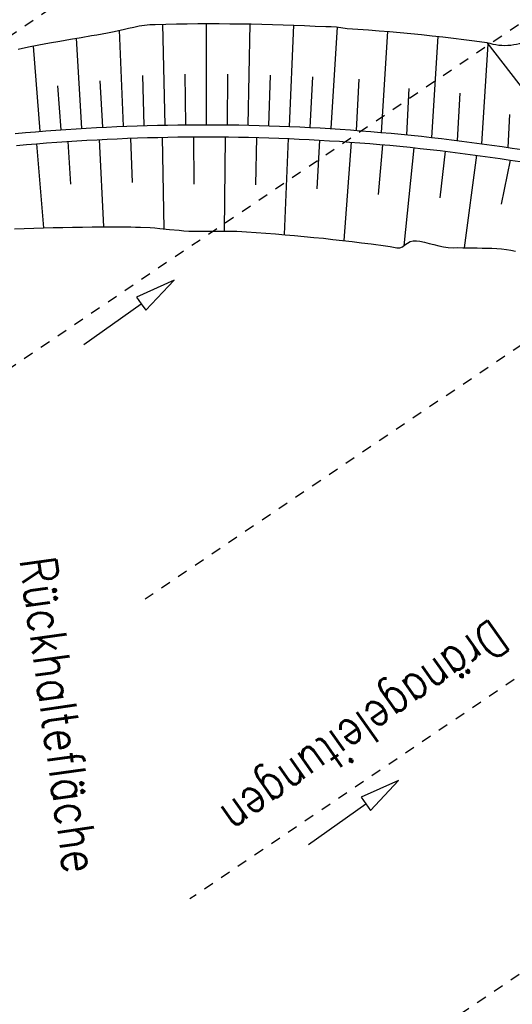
# Model space of a CAD drawing. Extents: x 446457 to 447032, y 444506 to 445688.
# Tile 62 of 83: x 446597 to 446621, y 445338 to 445387. Entities that reach past the tile are written whole.
import ezdxf

# ---------------------------------------------------------------- set-up
doc = ezdxf.new("R2010")
doc.units = 0
doc.header["$LTSCALE"] = 2
doc.header["$MEASUREMENT"] = 0
doc.linetypes.add('ACAD_ISO03W100', pattern=[0.5, 0.25, -0.25])
doc.linetypes.add('AUSGEZOGEN', pattern=[0])
for name, color, linetype in [('DB-RRB_41-205', 15, 'CONTINUOUS'), ('DB-vorhandene_Dränagen', 15, 'CONTINUOUS'), ('DB-Wegböschungen', 15, 'CONTINUOUS'), ('FBRTOP', 250, 'AUSGEZOGEN')]:
    doc.layers.add(name, color=color, linetype=linetype)
doc.styles.add('ROMANS', font='romans.shx', dxfattribs={"width": 0.8})

msp = doc.modelspace()

# ---------------------------------------------------------------- linework, layer by layer
at = {"layer": 'DB-RRB_41-205', "linetype": 'Continuous'}
for p, q in [((446603.312, 445386.931), (446603.576, 445386.94)), ((446603.576, 445386.94), (446604.104, 445386.953)), ((446604.068, 445381.96), (446603.967, 445386.95)), ((446604.104, 445386.953), (446604.632, 445386.963)), ((446604.632, 445386.963), (446605.16, 445386.971)), ((446605.16, 445386.971), (446605.688, 445386.976)), ((446605.688, 445386.976), (446606.216, 445386.978)), ((446606.123, 445381.979), (446606.123, 445386.977)), ((446606.216, 445386.978), (446606.744, 445386.977)), ((446606.744, 445386.977), (446607.272, 445386.974)), ((446607.272, 445386.974), (446607.8, 445386.968)), ((446607.8, 445386.968), (446608.328, 445386.96)), ((446608.183, 445381.956), (446608.275, 445386.96)), ((446608.328, 445386.96), (446608.856, 445386.948)), ((446608.856, 445386.948), (446609.384, 445386.934)), ((446609.384, 445386.934), (446609.911, 445386.918)), ((446600.696, 445386.425), (446600.956, 445386.469)), ((446600.956, 445386.469), (446601.218, 445386.521)), ((446601.218, 445386.521), (446601.478, 445386.577)), ((446601.478, 445386.577), (446602.001, 445386.69)), ((446602.014, 445381.899), (446601.818, 445386.651)), ((446602.001, 445386.69), (446602.263, 445386.744)), ((446602.263, 445386.744), (446602.525, 445386.8)), ((446602.525, 445386.8), (446602.786, 445386.86)), ((446602.786, 445386.86), (446603.049, 445386.908)), ((446603.049, 445386.908), (446603.312, 445386.931)), ((446609.911, 445386.918), (446610.439, 445386.898)), ((446610.232, 445381.891), (446610.436, 445386.898)), ((446610.439, 445386.898), (446610.967, 445386.876)), ((446610.967, 445386.876), (446611.494, 445386.851)), ((446611.494, 445386.851), (446612.022, 445386.832)), ((446612.022, 445386.832), (446612.286, 445386.827)), ((446612.28, 445381.784), (446612.596, 445386.822)), ((446612.286, 445386.827), (446612.551, 445386.823)), ((446612.551, 445386.823), (446613.087, 445386.743)), ((446613.087, 445386.743), (446613.603, 445386.707)), ((446613.603, 445386.707), (446614.128, 445386.668)), ((446614.128, 445386.668), (446614.654, 445386.626)), ((446614.654, 445386.626), (446615.18, 445386.581)), ((446614.773, 445381.598), (446615.087, 445386.589)), ((446615.18, 445386.581), (446615.706, 445386.534)), ((446615.706, 445386.534), (446616.232, 445386.484)), ((446616.232, 445386.484), (446616.757, 445386.432)), ((446597.834, 445385.922), (446598.352, 445386.019)), ((446598.352, 445386.019), (446598.872, 445386.114)), ((446598.872, 445386.114), (446599.392, 445386.207)), ((446599.392, 445386.207), (446599.913, 445386.297)), ((446599.952, 445381.796), (446599.687, 445386.258)), ((446599.913, 445386.297), (446600.434, 445386.384)), ((446600.434, 445386.384), (446600.696, 445386.425)), ((446616.757, 445386.432), (446617.282, 445386.377)), ((446617.262, 445381.349), (446617.576, 445386.345)), ((446617.282, 445386.377), (446617.807, 445386.319)), ((446617.807, 445386.319), (446618.332, 445386.259)), ((446618.332, 445386.259), (446618.856, 445386.196)), ((446618.856, 445386.196), (446619.38, 445386.131)), ((446619.38, 445386.131), (446619.994, 445386.051)), ((446619.748, 445381.038), (446620.058, 445385.967)), ((446619.994, 445386.051), (446625.966, 445378.254)), ((446596.799, 445385.72), (446597.316, 445385.822)), ((446597.316, 445385.822), (446597.834, 445385.922)), ((446597.896, 445381.651), (446597.556, 445385.868)), ((446600.985, 445381.853), (446600.868, 445384.144)), ((446603.043, 445381.935), (446602.965, 445384.408)), ((446605.093, 445381.975), (446605.07, 445384.472)), ((446607.153, 445381.973), (446607.176, 445384.474)), ((446609.208, 445381.929), (446609.282, 445384.432)), ((446611.256, 445381.843), (446611.386, 445384.347)), ((446613.543, 445381.697), (446613.674, 445384.233)), ((446598.924, 445381.729), (446598.772, 445383.899)), ((446616.026, 445381.48), (446616.144, 445383.764)), ((446618.544, 445381.196), (446618.665, 445383.539)), ((446621.038, 445380.852), (446621.122, 445382.49)), ((446596.663, 445381.543), (446597.164, 445381.589)), ((446597.164, 445381.589), (446597.665, 445381.632)), ((446597.665, 445381.632), (446598.166, 445381.673)), ((446598.166, 445381.673), (446598.668, 445381.711)), ((446598.668, 445381.711), (446599.17, 445381.746)), ((446599.17, 445381.746), (446599.672, 445381.779)), ((446599.672, 445381.779), (446600.174, 445381.81)), ((446600.174, 445381.81), (446600.676, 445381.837)), ((446600.676, 445381.837), (446601.178, 445381.863)), ((446601.178, 445381.863), (446601.681, 445381.886)), ((446601.681, 445381.886), (446602.183, 445381.906)), ((446602.183, 445381.906), (446602.686, 445381.924)), ((446602.686, 445381.924), (446603.189, 445381.94)), ((446603.189, 445381.94), (446603.692, 445381.953)), ((446603.692, 445381.953), (446604.195, 445381.963)), ((446604.195, 445381.963), (446604.698, 445381.971)), ((446604.698, 445381.971), (446605.201, 445381.976)), ((446605.201, 445381.976), (446605.703, 445381.979)), ((446605.703, 445381.979), (446606.206, 445381.979)), ((446606.206, 445381.979), (446606.709, 445381.977)), ((446606.709, 445381.977), (446607.212, 445381.972)), ((446607.212, 445381.972), (446607.715, 445381.965)), ((446607.715, 445381.965), (446608.218, 445381.955)), ((446608.218, 445381.955), (446608.721, 445381.943)), ((446608.721, 445381.943), (446609.224, 445381.928)), ((446609.224, 445381.928), (446609.727, 445381.911)), ((446609.727, 445381.911), (446610.229, 445381.891)), ((446610.229, 445381.891), (446610.732, 445381.869)), ((446610.732, 445381.869), (446611.234, 445381.844)), ((446611.234, 445381.844), (446611.736, 445381.817)), ((446611.736, 445381.817), (446612.239, 445381.787)), ((446612.239, 445381.787), (446612.74, 445381.755)), ((446612.74, 445381.755), (446613.244, 445381.72)), ((446613.244, 445381.72), (446613.744, 445381.682)), ((446613.744, 445381.682), (446614.245, 445381.642)), ((446614.245, 445381.642), (446614.746, 445381.6)), ((446614.746, 445381.6), (446615.248, 445381.555)), ((446598.213, 445381.074), (446598.712, 445381.112)), ((446598.712, 445381.112), (446599.211, 445381.147)), ((446599.211, 445381.147), (446599.71, 445381.18)), ((446599.258, 445381.151), (446599.398, 445379.031)), ((446599.71, 445381.18), (446600.209, 445381.211)), ((446600.209, 445381.211), (446600.708, 445381.238)), ((446600.708, 445381.238), (446601.207, 445381.264)), ((446600.815, 445381.244), (446601.027, 445376.925)), ((446601.207, 445381.264), (446601.707, 445381.286)), ((446601.707, 445381.286), (446602.206, 445381.307)), ((446602.206, 445381.307), (446602.706, 445381.325)), ((446602.367, 445381.312), (446602.444, 445379.116)), ((446602.706, 445381.325), (446603.206, 445381.34)), ((446603.206, 445381.34), (446603.706, 445381.353)), ((446603.706, 445381.353), (446604.205, 445381.363)), ((446603.921, 445381.357), (446604.015, 445376.829)), ((446604.205, 445381.363), (446604.705, 445381.371)), ((446604.705, 445381.371), (446605.205, 445381.376)), ((446605.205, 445381.376), (446605.705, 445381.379)), ((446605.475, 445381.378), (446605.491, 445379.045)), ((446605.705, 445381.379), (446606.205, 445381.379)), ((446606.205, 445381.379), (446606.705, 445381.377)), ((446606.705, 445381.377), (446607.205, 445381.372)), ((446607.036, 445381.374), (446606.993, 445376.713)), ((446607.205, 445381.372), (446607.705, 445381.365)), ((446607.705, 445381.365), (446608.205, 445381.356)), ((446608.205, 445381.356), (446608.705, 445381.343)), ((446608.596, 445381.346), (446608.537, 445379.001)), ((446608.705, 445381.343), (446609.205, 445381.329)), ((446609.205, 445381.329), (446609.705, 445381.311)), ((446609.705, 445381.311), (446610.204, 445381.292)), ((446610.155, 445381.294), (446609.96, 445376.543)), ((446610.204, 445381.292), (446610.704, 445381.27)), ((446610.704, 445381.27), (446611.203, 445381.245)), ((446611.203, 445381.245), (446611.702, 445381.218)), ((446611.714, 445381.217), (446611.577, 445378.812)), ((446611.702, 445381.218), (446612.201, 445381.188)), ((446612.201, 445381.188), (446612.7, 445381.156)), ((446612.7, 445381.156), (446613.199, 445381.121)), ((446613.272, 445381.116), (446612.918, 445376.248)), ((446613.199, 445381.121), (446613.698, 445381.084)), ((446615.248, 445381.555), (446615.748, 445381.508)), ((446615.748, 445381.508), (446616.249, 445381.458)), ((446616.249, 445381.458), (446616.749, 445381.406)), ((446616.749, 445381.406), (446617.249, 445381.351)), ((446617.249, 445381.351), (446617.749, 445381.293)), ((446617.749, 445381.293), (446618.248, 445381.233)), ((446618.248, 445381.233), (446618.747, 445381.171)), ((446618.747, 445381.171), (446619.246, 445381.106)), ((446619.246, 445381.106), (446619.744, 445381.039)), ((446596.719, 445380.946), (446597.217, 445380.991)), ((446597.217, 445380.991), (446597.715, 445381.034)), ((446597.703, 445381.033), (446598.052, 445376.875)), ((446597.715, 445381.034), (446598.213, 445381.074)), ((446613.698, 445381.084), (446614.196, 445381.044)), ((446614.196, 445381.044), (446614.694, 445381.002)), ((446614.828, 445380.99), (446614.61, 445378.528)), ((446614.694, 445381.002), (446615.192, 445380.958)), ((446615.192, 445380.958), (446615.69, 445380.911)), ((446615.69, 445380.911), (446616.188, 445380.861)), ((446616.382, 445380.841), (446615.878, 445375.991)), ((446616.188, 445380.861), (446616.685, 445380.809)), ((446616.685, 445380.809), (446617.182, 445380.754)), ((446617.182, 445380.754), (446617.679, 445380.697)), ((446617.934, 445380.667), (446617.657, 445378.358)), ((446617.679, 445380.697), (446618.175, 445380.638)), ((446618.175, 445380.638), (446618.671, 445380.576)), ((446619.744, 445381.039), (446620.243, 445380.969)), ((446620.243, 445380.969), (446620.74, 445380.896)), ((446620.74, 445380.896), (446621.238, 445380.821)), ((446621.238, 445380.821), (446621.734, 445380.744)), ((446618.671, 445380.576), (446619.167, 445380.511)), ((446619.481, 445380.469), (446618.859, 445375.896)), ((446619.167, 445380.511), (446619.663, 445380.444)), ((446619.663, 445380.444), (446620.158, 445380.375)), ((446620.158, 445380.375), (446620.653, 445380.303)), ((446620.653, 445380.303), (446621.147, 445380.228)), ((446621.136, 445380.23), (446620.69, 445378.05)), ((446621.147, 445380.228), (446621.641, 445380.152)), ((446596.623, 445376.821), (446597.102, 445376.841)), ((446597.102, 445376.841), (446597.582, 445376.86)), ((446597.582, 445376.86), (446598.061, 445376.876)), ((446598.061, 445376.876), (446598.541, 445376.89)), ((446598.541, 445376.89), (446599.02, 445376.901)), ((446599.02, 445376.901), (446599.5, 445376.911)), ((446599.5, 445376.911), (446599.979, 445376.918)), ((446599.979, 445376.918), (446600.458, 445376.923)), ((446600.458, 445376.923), (446600.937, 445376.925)), ((446600.937, 445376.925), (446601.416, 445376.926)), ((446601.416, 445376.926), (446601.895, 445376.924)), ((446601.895, 445376.924), (446602.374, 445376.92)), ((446602.374, 445376.92), (446602.613, 445376.918)), ((446602.613, 445376.918), (446602.852, 445376.914)), ((446602.852, 445376.914), (446603.331, 445376.89)), ((446603.331, 445376.89), (446603.57, 445376.871)), ((446603.57, 445376.871), (446603.81, 445376.848)), ((446603.81, 445376.848), (446604.288, 445376.803)), ((446604.288, 445376.803), (446604.766, 445376.756)), ((446604.766, 445376.756), (446605.004, 445376.731)), ((446605.004, 445376.731), (446605.243, 445376.714)), ((446605.243, 445376.714), (446605.481, 445376.712)), ((446605.481, 445376.712), (446605.72, 445376.717)), ((446605.72, 445376.717), (446605.958, 445376.718)), ((446605.958, 445376.718), (446606.197, 445376.717)), ((446606.197, 445376.717), (446606.673, 445376.716)), ((446606.673, 445376.716), (446607.15, 445376.712)), ((446607.15, 445376.712), (446607.388, 445376.71)), ((446607.388, 445376.71), (446607.627, 445376.706)), ((446607.627, 445376.706), (446607.865, 445376.695)), ((446607.865, 445376.695), (446608.103, 445376.681)), ((446608.103, 445376.681), (446608.579, 445376.649)), ((446608.579, 445376.649), (446609.055, 445376.615)), ((446609.055, 445376.615), (446609.53, 445376.578)), ((446609.53, 445376.578), (446610.005, 445376.539)), ((446610.005, 445376.539), (446610.48, 445376.498)), ((446610.48, 445376.498), (446610.954, 445376.454)), ((446610.954, 445376.454), (446611.428, 445376.408)), ((446611.428, 445376.408), (446611.902, 445376.36)), ((446611.902, 445376.36), (446612.376, 445376.309)), ((446612.376, 445376.309), (446612.849, 445376.256)), ((446612.849, 445376.256), (446613.322, 445376.201)), ((446616.191, 445376.2), (446616.345, 445376.236)), ((446616.345, 445376.236), (446616.508, 445376.235)), ((446616.508, 445376.235), (446616.672, 445376.212)), ((446613.322, 445376.201), (446613.794, 445376.143)), ((446613.794, 445376.143), (446614.266, 445376.083)), ((446614.266, 445376.083), (446614.502, 445376.051)), ((446614.502, 445376.051), (446614.738, 445376.021)), ((446614.738, 445376.021), (446614.972, 445375.996)), ((446614.972, 445375.996), (446615.209, 445375.956)), ((446615.209, 445375.956), (446615.37, 445375.915)), ((446615.37, 445375.915), (446615.529, 445375.884)), ((446615.529, 445375.884), (446615.68, 445375.89)), ((446615.68, 445375.89), (446615.81, 445375.945)), ((446615.81, 445375.945), (446615.934, 445376.033)), ((446615.934, 445376.033), (446616.059, 445376.126)), ((446616.059, 445376.126), (446616.191, 445376.2)), ((446616.672, 445376.212), (446616.909, 445376.162)), ((446616.909, 445376.162), (446617.14, 445376.106)), ((446617.14, 445376.106), (446617.372, 445376.051)), ((446617.372, 445376.051), (446617.607, 445375.996)), ((446617.607, 445375.996), (446617.84, 445375.943)), ((446617.84, 445375.943), (446618.076, 445375.906)), ((446618.076, 445375.906), (446618.315, 445375.897)), ((446618.315, 445375.897), (446618.555, 445375.899)), ((446618.555, 445375.899), (446618.796, 445375.897)), ((446618.796, 445375.897), (446619.036, 445375.892)), ((446619.036, 445375.892), (446619.516, 445375.883)), ((446619.516, 445375.883), (446619.757, 445375.877)), ((446619.757, 445375.877), (446619.997, 445375.873)), ((446619.997, 445375.873), (446620.238, 445375.87)), ((446620.238, 445375.87), (446620.479, 445375.862)), ((446620.479, 445375.862), (446620.717, 445375.841)), ((446620.717, 445375.841), (446620.954, 445375.81)), ((446620.954, 445375.81), (446621.18, 445375.775)), ((446621.18, 445375.775), (446621.403, 445375.732))]:
    msp.add_line(p, q, dxfattribs=at)
at = {"layer": 'DB-vorhandene_Dränagen', "linetype": 'ACAD_ISO03W100'}
for p, q in [((446624.894, 445405.601), (446590.361, 445382.273)), ((446627.351, 445390.83), (446592.472, 445367.269)), ((446629.17, 445376.135), (446603.09, 445358.518)), ((446631.291, 445361.254), (446605.302, 445343.698)), ((446630.703, 445346.11), (446593.061, 445320.682))]:
    msp.add_line(p, q, dxfattribs=at)
at = {"layer": 'DB-vorhandene_Dränagen', "linetype": 'Continuous'}
for p, q in [((446604.514, 445374.285), (446602.652, 445373.453)), ((446603.116, 445372.801), (446604.514, 445374.285)), ((446602.652, 445373.453), (446602.884, 445373.127)), ((446600.054, 445371.115), (446602.884, 445373.127)), ((446602.884, 445373.127), (446603.116, 445372.801)), ((446615.626, 445349.554), (446613.764, 445348.721)), ((446614.227, 445348.069), (446615.626, 445349.554)), ((446613.764, 445348.721), (446613.996, 445348.395)), ((446611.166, 445346.383), (446613.996, 445348.395)), ((446613.996, 445348.395), (446614.227, 445348.069))]:
    msp.add_line(p, q, dxfattribs=at)
at = {"layer": 'DB-Wegböschungen', "linetype": 'Continuous'}
msp.add_ellipse((446620.877, 445388.587), major_axis=(2.66, 0.375), ratio=1, start_param=4.236834, end_param=6.014454, dxfattribs=at)
at = {"layer": 'FBRTOP', "const_width": 0.5}
msp.add_lwpolyline([(446685.671, 445499.677, 0.000084), (446690.294, 445466.915, 0.000171), (446692.589, 445450.715), (446699.698, 445400.648, -0.000017), (446702.648, 445379.847, -0.000012), (446706.64, 445351.684, -0.000142), (446710.164, 445326.769, 0.000095), (446713.688, 445301.853, 0.000489), (446717.262, 445276.798, -0.000535), (446720.835, 445251.744, -0.000318), (446724.222, 445227.7, 0.000352), (446727.61, 445203.657, 0.000005), (446731.551, 445175.831, 0.000006), (446734.439, 445155.439, 0.000005), (446738.345, 445127.869, 0.000006), (446741.348, 445106.672, 0.000262), (446744.905, 445081.667, -0.000165), (446748.461, 445056.663, -0.000317)], format="xyb", dxfattribs=at)

# ---------------------------------------------------------------- texts
at = {"layer": 'DB-RRB_41-205', "linetype": 'Continuous', "style": 'ROMANS', "oblique": 360, "width": 0.8337}
msp.add_text('Rückhaltefläche', height=1.8, rotation=278.0112, dxfattribs=at).set_placement((446596.861, 445360.484))
at = {"layer": 'DB-vorhandene_Dränagen', "linetype": 'Continuous', "style": 'ROMANS', "oblique": 360, "width": 0.8}
msp.add_text('Dränageleitungen', height=1.8, rotation=215.0112, dxfattribs=at).set_placement((446620.23, 445357.606))

doc.saveas('drawing.dxf')
